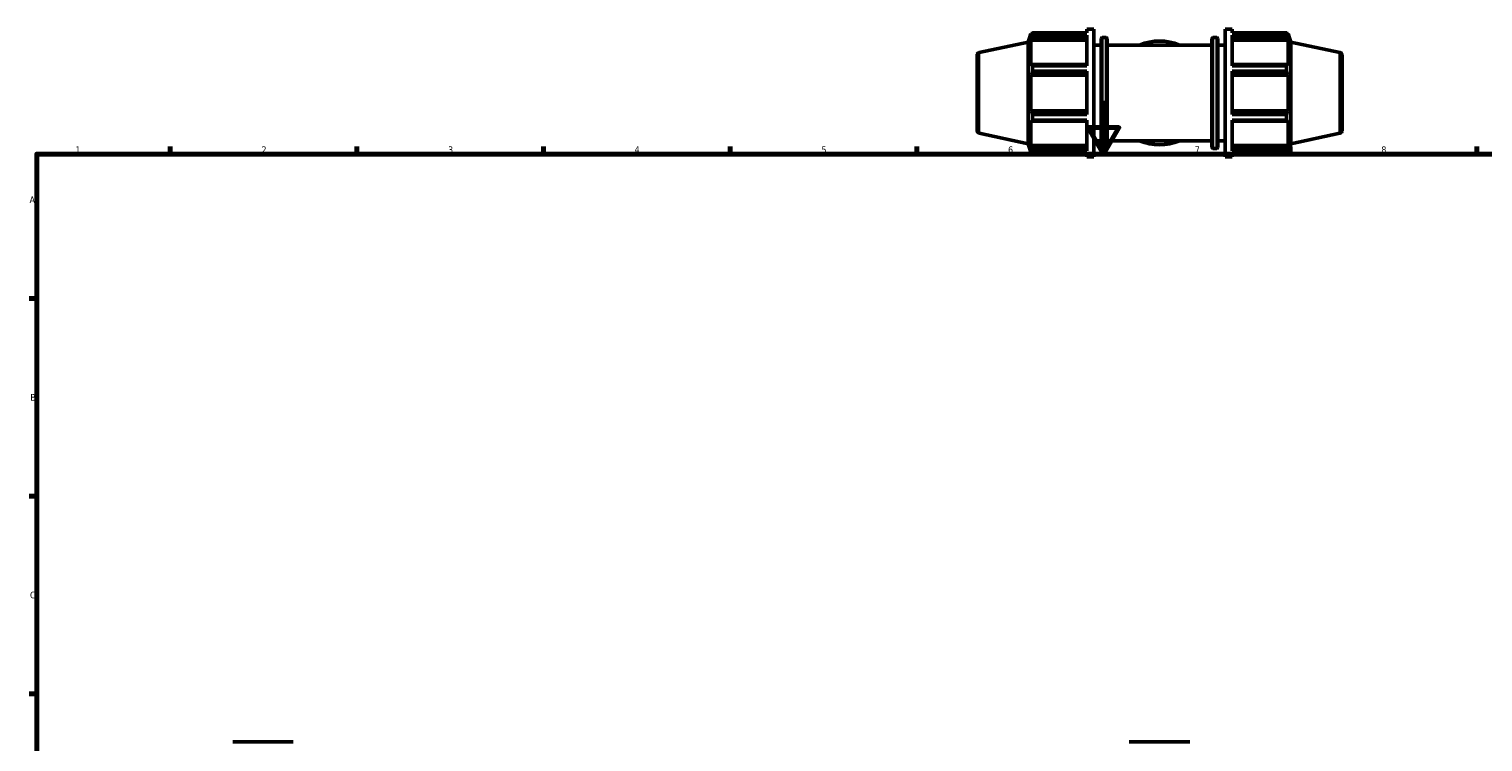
# Model space of a CAD drawing. Header units: millimetres. Extents: x 0 to 973, y 0 to 938.
# Tile 3 of 6: x 17 to 563, y 353 to 621. Entities that reach past the tile are written whole.
import ezdxf

# ---------------------------------------------------------------- set-up
doc = ezdxf.new("R2010")
doc.units = ezdxf.units.MM
for name, color, linetype, lineweight in [('Border (ISO)', 7, 'Continuous', 70), ('Visible (ISO)', 7, 'Continuous', 50), ('Visible Narrow (ISO)', 7, 'Continuous', 35)]:
    doc.layers.add(name, color=color, linetype=linetype, lineweight=lineweight)
doc.styles.add('Note Text (ISO)', font='tahoma.ttf')

# ---------------------------------------------------------------- blocks, each defined once
blk = doc.blocks.new('Borders Default Border')
at = {"layer": 'Border (ISO)'}
for p, q in [((70.08, 574), (70.08, 576.9)), ((140.17, 574), (140.17, 576.9)), ((210.25, 574), (210.25, 576.9)), ((280.33, 574), (280.33, 576.9)), ((350.42, 574), (350.42, 576.9)), ((490.58, 574), (490.58, 576.9)), ((560.67, 574), (560.67, 576.9)), ((20, 519.75), (17.1, 519.75)), ((20, 445.5), (17.1, 445.5)), ((20, 371.25), (17.1, 371.25))]:
    blk.add_line(p, q, dxfattribs=at)
at = {"layer": 'Border (ISO)', "flags": 128}
for points in [[(420.5, 594), (420.5, 574), (414.73, 584), (426.27, 584), (420.5, 574)], [(20, 20), (20, 574), (821, 574), (821, 20), (20, 20)]]:
    blk.add_lwpolyline(points, dxfattribs=at)
at = {"layer": 'Border (ISO)', "color": 232, "true_color": 0xca0064, "char_height": 2.5, "attachment_point": 7, "style": 'Note Text (ISO)'}
for s, insert in [('1', (34.48, 574.4)), ('2', (104.37, 574.4)), ('3', (174.43, 574.35)), ('4', (244.42, 574.4)), ('5', (314.64, 574.35)), ('6', (384.66, 574.35)), ('7', (454.77, 574.4)), ('8', (524.81, 574.34)), ('A', (17.29, 555.62)), ('B', (17.59, 481.37)), ('C', (17.43, 407.08))]:
    blk.add_mtext(s, dxfattribs=dict(at, insert=insert))

msp = doc.modelspace()

# ---------------------------------------------------------------- linework, layer by layer
at = {"layer": 'Visible (ISO)'}
for p, q in [((392.211, 616.059), (393.265, 619.302)), ((393.265, 619.302), (393.265, 618.269)), ((393.265, 619.302), (393.675, 619.302)), ((393.499, 618.956), (393.265, 618.269)), ((393.265, 616.78), (393.499, 617.419)), ((393.499, 617.419), (414.271, 617.419)), ((393.811, 619.565), (414.271, 619.565)), ((393.811, 618.697), (393.811, 619.565)), ((414.271, 618.697), (393.811, 618.697)), ((414.271, 619.565), (414.271, 620.982)), ((414.271, 620.982), (416.871, 620.982)), ((414.271, 607.204), (414.271, 618.697)), ((416.871, 572.982), (416.871, 620.982)), ((419.611, 576.502), (419.611, 617.462)), ((420.011, 617.862), (421.495, 617.862)), ((421.895, 617.462), (421.895, 576.502)), ((461.168, 576.502), (461.168, 617.462)), ((461.568, 617.862), (463.051, 617.862)), ((463.451, 617.462), (463.451, 576.502)), ((466.191, 572.982), (466.191, 620.982)), ((466.191, 620.982), (468.791, 620.982)), ((468.791, 619.565), (468.791, 620.982)), ((468.791, 619.565), (489.252, 619.565)), ((468.791, 607.204), (468.791, 618.697)), ((489.252, 618.697), (468.791, 618.697)), ((468.791, 617.419), (489.564, 617.419)), ((489.252, 618.697), (489.252, 619.565)), ((489.387, 619.302), (489.797, 619.302)), ((489.797, 618.269), (489.564, 618.956)), ((489.564, 617.419), (489.797, 616.78)), ((489.797, 618.269), (489.797, 619.302)), ((490.851, 616.059), (489.797, 619.302)), ((373.823, 612.151), (392.211, 616.059)), ((392.211, 577.905), (392.211, 616.059)), ((414.271, 616.78), (393.265, 616.78)), ((393.265, 616.78), (393.265, 607.289)), ((416.871, 614.982), (419.611, 614.982)), ((421.895, 614.982), (461.168, 614.982)), ((463.451, 614.982), (466.191, 614.982)), ((468.791, 616.78), (489.797, 616.78)), ((489.797, 607.289), (489.797, 616.78)), ((490.851, 577.905), (490.851, 616.059)), ((509.239, 612.151), (490.851, 616.059)), ((373.031, 611.173), (373.031, 582.792)), ((393.499, 607.621), (393.265, 607.289)), ((414.271, 607.621), (393.499, 607.621)), ((393.811, 607.204), (414.271, 607.204)), ((393.811, 605.109), (393.811, 607.204)), ((489.564, 607.621), (468.791, 607.621)), ((468.791, 607.204), (489.252, 607.204)), ((489.252, 605.109), (489.252, 607.204)), ((489.797, 607.289), (489.564, 607.621)), ((510.031, 611.173), (510.031, 582.792)), ((393.265, 603.694), (393.499, 603.911)), ((414.271, 603.694), (393.265, 603.694)), ((393.265, 603.694), (393.265, 590.271)), ((393.499, 603.911), (414.271, 603.911)), ((414.271, 605.109), (393.811, 605.109)), ((414.271, 588.856), (414.271, 605.109)), ((468.791, 588.856), (468.791, 605.109)), ((489.252, 605.109), (468.791, 605.109)), ((468.791, 603.911), (489.564, 603.911)), ((468.791, 603.694), (489.797, 603.694)), ((489.564, 603.911), (489.797, 603.694)), ((489.797, 590.271), (489.797, 603.694)), ((414.271, 590.271), (393.265, 590.271)), ((393.499, 590.054), (393.265, 590.271)), ((414.271, 590.054), (393.499, 590.054)), ((468.791, 590.271), (489.797, 590.271)), ((489.564, 590.054), (468.791, 590.054)), ((489.797, 590.271), (489.564, 590.054)), ((393.265, 586.676), (393.499, 586.344)), ((393.265, 586.676), (393.265, 577.184)), ((393.499, 586.344), (414.271, 586.344)), ((393.811, 588.856), (414.271, 588.856)), ((393.811, 586.761), (393.811, 588.856)), ((414.271, 586.761), (393.811, 586.761)), ((414.271, 575.268), (414.271, 586.761)), ((468.791, 588.856), (489.252, 588.856)), ((468.791, 575.268), (468.791, 586.761)), ((489.252, 586.761), (468.791, 586.761)), ((468.791, 586.344), (489.564, 586.344)), ((489.252, 586.761), (489.252, 588.856)), ((489.564, 586.344), (489.797, 586.676)), ((489.797, 577.184), (489.797, 586.676)), ((373.823, 581.814), (392.211, 577.905)), ((416.871, 578.982), (419.611, 578.982)), ((421.895, 578.982), (461.168, 578.982)), ((463.451, 578.982), (466.191, 578.982)), ((509.239, 581.814), (490.851, 577.905)), ((392.211, 577.905), (393.265, 574.662)), ((414.271, 577.184), (393.265, 577.184)), ((393.499, 576.546), (393.265, 577.184)), ((393.265, 575.695), (393.499, 575.009)), ((393.265, 575.695), (393.265, 574.662)), ((393.265, 574.662), (393.675, 574.662)), ((414.271, 576.546), (393.499, 576.546)), ((393.811, 575.268), (414.271, 575.268)), ((393.811, 574.4), (393.811, 575.268)), ((414.271, 574.4), (393.811, 574.4)), ((414.271, 572.982), (414.271, 574.4)), ((420.011, 576.102), (421.495, 576.102)), ((461.568, 576.102), (463.051, 576.102)), ((468.791, 577.184), (489.797, 577.184)), ((489.564, 576.546), (468.791, 576.546)), ((468.791, 575.268), (489.252, 575.268)), ((468.791, 572.982), (468.791, 574.4)), ((489.252, 574.4), (468.791, 574.4)), ((489.252, 574.4), (489.252, 575.268)), ((489.387, 574.662), (489.797, 574.662)), ((489.797, 577.184), (489.564, 576.546)), ((489.564, 575.009), (489.797, 575.695)), ((490.851, 577.905), (489.797, 574.662)), ((489.797, 574.662), (489.797, 575.695)), ((414.271, 572.982), (416.871, 572.982)), ((466.191, 572.982), (468.791, 572.982)), ((93.606, 353.177), (116.311, 353.177)), ((430.179, 353.177), (452.883, 353.177))]:
    msp.add_line(p, q, dxfattribs=at)
for centre, radius, start, end in [((420.011, 617.462), 0.4, 90, 180), ((421.495, 617.462), 0.4, 0, 90), ((461.568, 617.462), 0.4, 90, 180), ((463.051, 617.462), 0.4, 0, 90), ((374.031, 611.173), 1, 102, 180), ((441.531, 596.982), 19.5, 67.38014, 112.61986), ((509.031, 611.173), 1, 0, 78), ((374.031, 582.792), 1, 180, 258), ((441.531, 596.982), 19.5, 247.38014, 292.61986), ((509.031, 582.792), 1, 282, 0), ((420.011, 576.502), 0.4, 180, 270), ((421.495, 576.502), 0.4, 270, 0), ((461.568, 576.502), 0.4, 180, 270), ((463.051, 576.502), 0.4, 270, 0)]:
    msp.add_arc(centre, radius, start, end, dxfattribs=at)
for points, weights in [([(393.499, 618.956), (393.649, 619.254), (393.811, 619.565)], [1.00442891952, 1.00262133, 1]), ([(393.811, 618.697), (393.649, 618.045), (393.499, 617.419)], [1, 1.00262133, 1.00442891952]), ([(489.252, 619.565), (489.414, 619.254), (489.564, 618.956)], [1, 1.00262133, 1.00442891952]), ([(489.564, 617.419), (489.414, 618.045), (489.252, 618.697)], [1.00442891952, 1.00262133, 1]), ([(393.499, 607.621), (393.649, 607.417), (393.811, 607.204)], [1.00442891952, 1.00262133, 1]), ([(489.252, 607.204), (489.414, 607.417), (489.564, 607.621)], [1, 1.00262133, 1.00442891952]), ([(393.811, 605.109), (393.649, 604.498), (393.499, 603.911)], [1, 1.00262133, 1.00442891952]), ([(489.564, 603.911), (489.414, 604.498), (489.252, 605.109)], [1.00442891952, 1.00262133, 1]), ([(393.499, 590.054), (393.649, 589.467), (393.811, 588.856)], [1.00442891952, 1.00262133, 1]), ([(489.252, 588.856), (489.414, 589.467), (489.564, 590.054)], [1, 1.00262133, 1.00442891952]), ([(393.811, 586.761), (393.649, 586.548), (393.499, 586.344)], [1, 1.00262133, 1.00442891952]), ([(489.564, 586.344), (489.414, 586.548), (489.252, 586.761)], [1.00442891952, 1.00262133, 1]), ([(393.499, 576.546), (393.649, 575.92), (393.811, 575.268)], [1.00442891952, 1.00262133, 1]), ([(393.811, 574.4), (393.649, 574.711), (393.499, 575.009)], [1, 1.00262133, 1.00442891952]), ([(489.252, 575.268), (489.414, 575.92), (489.564, 576.546)], [1, 1.00262133, 1.00442891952]), ([(489.564, 575.009), (489.414, 574.711), (489.252, 574.4)], [1.00442891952, 1.00262133, 1])]:
    msp.add_rational_spline(points, weights, degree=2, dxfattribs=at)
at = {"layer": 'Visible Narrow (ISO)'}
for p, q in [((420.011, 617.605), (420.011, 576.359)), ((421.495, 576.359), (421.495, 617.605)), ((461.568, 617.605), (461.568, 576.359)), ((463.051, 576.359), (463.051, 617.605)), ((373.823, 582.001), (373.823, 611.964)), ((509.239, 582.001), (509.239, 611.964))]:
    msp.add_line(p, q, dxfattribs=at)

# ---------------------------------------------------------------- block references
msp.add_blockref('Borders Default Border', (0, 0))

doc.saveas('drawing.dxf')
